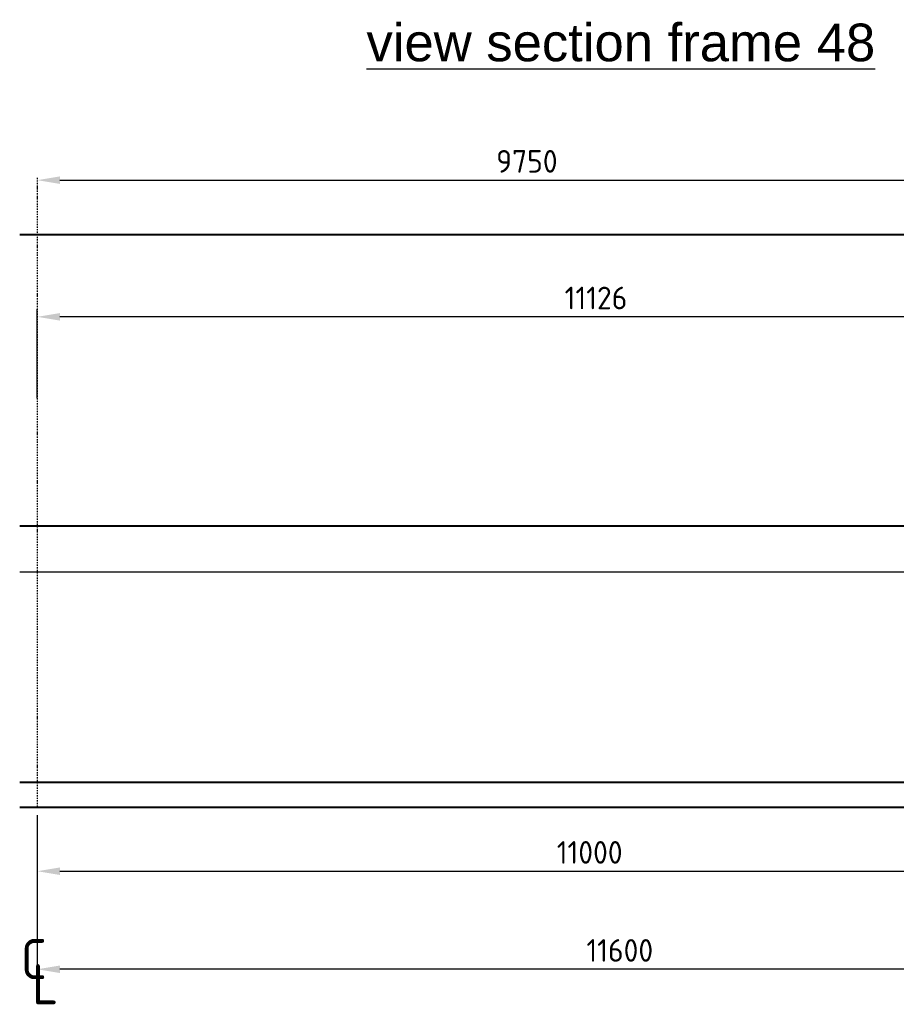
# Model space of a CAD drawing. Header units: millimetres. Extents: x 0 to 62175, y 0 to 44550.
# Tile 19 of 38: x 5068 to 13797, y 26490 to 36291. Entities that reach past the tile are written whole.
import ezdxf

# ---------------------------------------------------------------- set-up
doc = ezdxf.new("R2010")
doc.units = ezdxf.units.MM
doc.linetypes.add('STRICHPUNKT', pattern=[25.4, 12.7, -6.35, 0, -6.35])
for name, color, linetype in [('Bemaßung', 3, 'Continuous'), ('GRUNDRISS', 7, 'Continuous'), ('MITTE', 4, 'STRICHPUNKT')]:
    doc.layers.add(name, color=color, linetype=linetype)
doc.styles.add('DIN', font='Din.shx')
doc.styles.get("Standard").update_dxf_attribs({"font": 'ISOCP.SHX'})
doc.dimstyles.new('M1_75', dxfattribs={"dimscale": 75, "dimtxt": 3, "dimasz": 3, "dimexe": 1, "dimexo": 1, "dimgap": 1, "dimtad": 1, "dimdec": 0, "dimzin": 0, "dimdsep": 46, "dimtxsty": 'DIN', "dimcen": 3, "dimclrd": 256, "dimclre": 256, "dimclrt": 2, "dimadec": 0, "dimazin": 0, "dimtfac": 1, "dimtdec": 0, "dimtmove": 0, "dimatfit": 3, "dimfxl": 0, "dimtvp": 1.4, "dimtolj": 1, "dimtzin": 0, "dimlwd": -1, "dimlwe": -1, "dimarcsym": 0})

# ---------------------------------------------------------------- blocks, each defined once
blk = doc.blocks.new('*D192')
at = {"layer": 'Bemaßung'}
for p, q in [((14993.2, 34223.2), (14993.2, 34768.6)), ((5243.2, 34642.1), (5243.2, 34618.6)), ((5468.2, 34693.6), (14768.2, 34693.6))]:
    blk.add_line(p, q, dxfattribs=at)
for points in [[(5468.2, 34731.1), (5468.2, 34656.1), (5243.2, 34693.6)], [(14768.2, 34731.1), (14768.2, 34656.1), (14993.2, 34693.6)]]:
    blk.add_solid(points, dxfattribs=at)
at = {"layer": 'Defpoints', "color": 0}
for p in [(5243.2, 34717.1), (14993.2, 34693.6), (14993.2, 34148.2)]:
    blk.add_point(p, dxfattribs=at)
at = {"layer": 'Bemaßung', "color": 2, "insert": (10118.2, 34881.1), "char_height": 225, "attachment_point": 5, "style": 'DIN'}
blk.add_mtext('\\A1;9750', dxfattribs=at)
blk = doc.blocks.new('*D231')
at = {"layer": 'Bemaßung'}
for p, q in [((16843.2, 30256.6), (16843.2, 26763.4)), ((5243.2, 28373.2), (5243.2, 26763.4)), ((16618.2, 26838.4), (5468.2, 26838.4))]:
    blk.add_line(p, q, dxfattribs=at)
for points in [[(5468.2, 26875.9), (5468.2, 26800.9), (5243.2, 26838.4)], [(16618.2, 26875.9), (16618.2, 26800.9), (16843.2, 26838.4)]]:
    blk.add_solid(points, dxfattribs=at)
at = {"layer": 'Defpoints', "color": 0}
for p in [(16843.2, 30331.6), (5243.2, 28448.2), (5243.2, 26838.4)]:
    blk.add_point(p, dxfattribs=at)
at = {"layer": 'Bemaßung', "color": 2, "insert": (11043.2, 27025.9), "char_height": 225, "attachment_point": 5, "style": 'DIN'}
blk.add_mtext('\\A1;11600', dxfattribs=at)
blk = doc.blocks.new('*D232')
at = {"layer": 'Bemaßung'}
for p, q in [((5243.2, 28373.2), (5243.2, 27739.4)), ((16243.2, 28272.9), (16243.2, 27739.4)), ((5468.2, 27814.4), (16018.2, 27814.4))]:
    blk.add_line(p, q, dxfattribs=at)
for points in [[(5468.2, 27851.9), (5468.2, 27776.9), (5243.2, 27814.4)], [(16018.2, 27851.9), (16018.2, 27776.9), (16243.2, 27814.4)]]:
    blk.add_solid(points, dxfattribs=at)
at = {"layer": 'Defpoints', "color": 0}
for p in [(5243.2, 28448.2), (16243.2, 28347.9), (16243.2, 27814.4)]:
    blk.add_point(p, dxfattribs=at)
at = {"layer": 'Bemaßung', "color": 2, "insert": (10743.2, 28001.9), "char_height": 225, "attachment_point": 5, "style": 'DIN'}
blk.add_mtext('\\A1;11000', dxfattribs=at)
blk = doc.blocks.new('*D234')
at = {"layer": 'Bemaßung'}
for p, q in [((5243.2, 32523.2), (5243.2, 33408.3)), ((16144.2, 33333.3), (5468.2, 33333.3)), ((16369.2, 32523.2), (16369.2, 33408.3))]:
    blk.add_line(p, q, dxfattribs=at)
for points in [[(5468.2, 33370.8), (5468.2, 33295.8), (5243.2, 33333.3)], [(16144.2, 33370.8), (16144.2, 33295.8), (16369.2, 33333.3)]]:
    blk.add_solid(points, dxfattribs=at)
at = {"layer": 'Defpoints', "color": 0}
for p in [(5243.2, 33333.3), (5243.2, 32448.2), (16369.2, 32448.2)]:
    blk.add_point(p, dxfattribs=at)
at = {"layer": 'Bemaßung', "color": 2, "insert": (10806.2, 33520.8), "char_height": 225, "attachment_point": 5, "style": 'DIN'}
blk.add_mtext('\\A1;11126', dxfattribs=at)

msp = doc.modelspace()

# ---------------------------------------------------------------- linework, layer by layer
msp.add_line((16665.38, 30792.222), (5068.174, 30792.222))
at = {"layer": 'GRUNDRISS', "lineweight": 40}
for p, q in [((22743.18, 34148.222), (5068.174, 34148.222)), ((16706.68, 31248.222), (5068.174, 31248.222)), ((22743.18, 28698.222), (5068.174, 28698.222)), ((22743.18, 28448.222), (5068.174, 28448.222))]:
    msp.add_line(p, q, dxfattribs=at)
at = {"layer": 'MITTE'}
msp.add_line((5243.18, 34717.12), (5243.18, 28448.222), dxfattribs=at)

# ---------------------------------------------------------------- texts
at = {"attachment_point": 1}
for s, insert, char_height, width in [('{\\fArial|b0|i0|c0|p34;\\Lview section frame 48}', (8521.022, 36252.319), 375, 13537.6132), ('C', (5079.935, 27139.936), 400, 11634.534), ('L', (5193.057, 26889.544), 400, 11634.534)]:
    msp.add_mtext(s, dxfattribs=dict(at, insert=insert, char_height=char_height, width=width))

# ---------------------------------------------------------------- dimensions: what is measured, and where the dimension line sits
at = {"layer": 'Bemaßung'}
for base, p1, p2, angle, picture, middle in [((14993.18, 34693.566), (5243.18, 34717.12), (14993.18, 34148.222), 180, '*D192', (10118.18, 34881.066)), ((5243.18, 26838.379), (16843.18, 30331.573), (5243.18, 28448.222), 0, '*D231', (11043.18, 27025.879)), ((16243.18, 27814.396), (5243.18, 28448.222), (16243.18, 28347.925), 0, '*D232', (10743.18, 28001.896))]:
    dim = msp.add_linear_dim(base=base, p1=p1, p2=p2, angle=angle, dimstyle='M1_75', dxfattribs=at)
    dim.commit()
    dim.dimension.update_dxf_attribs({"geometry": picture, "text_midpoint": middle})
dim = msp.add_linear_dim(base=(5243.18, 33333.31), p1=(16369.18, 32448.222), p2=(5243.18, 32448.222), dimstyle='M1_75', dxfattribs=at)
dim.commit()
dim.dimension.update_dxf_attribs({"geometry": '*D234', "text_midpoint": (10806.18, 33520.81)})

doc.saveas('drawing.dxf')
